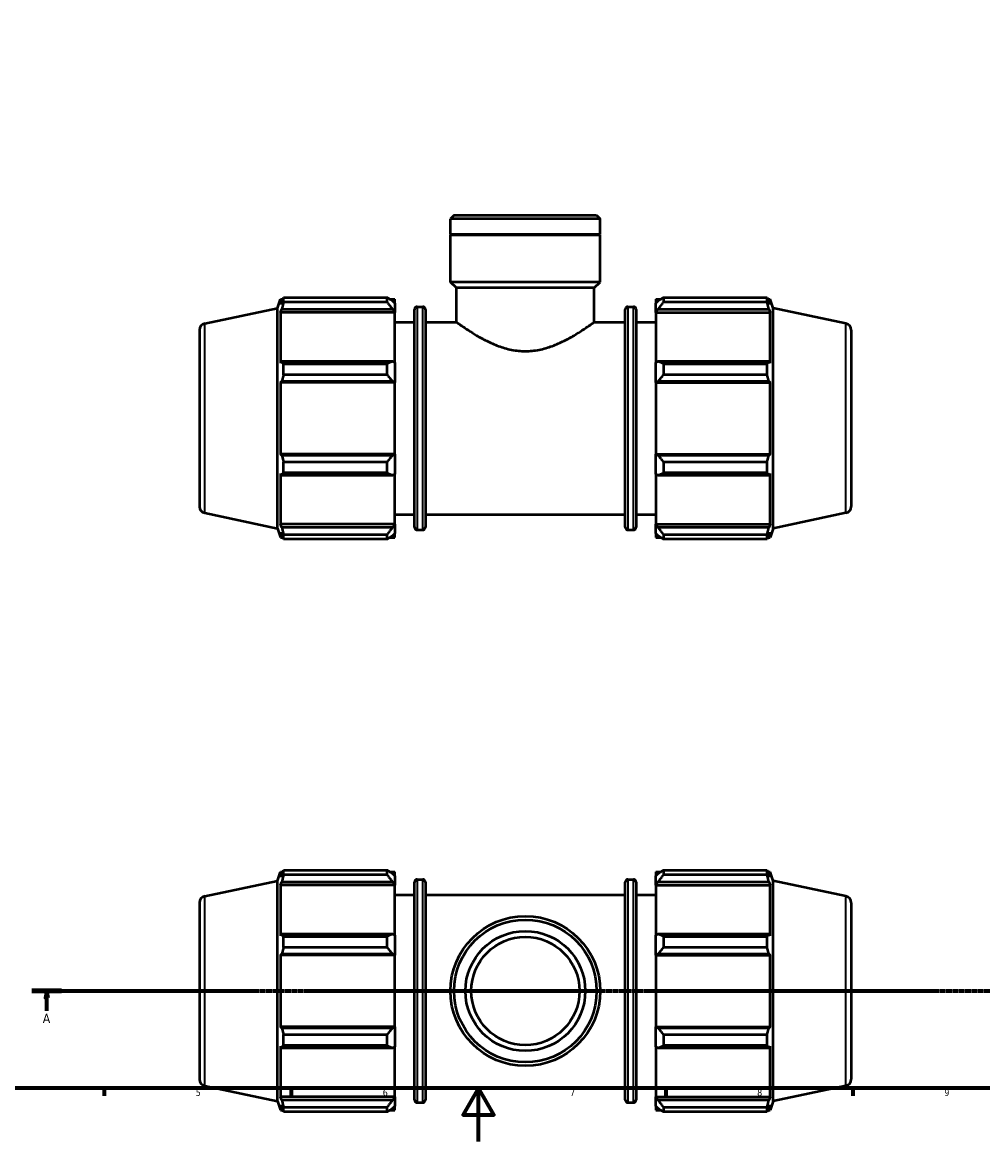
# Model space of a CAD drawing. Header units: millimetres. Extents: x 0 to 998, y 0 to 832.
# Tile 2 of 6: x 250 to 609, y 0 to 419. Entities that reach past the tile are written whole.
import ezdxf

# ---------------------------------------------------------------- set-up
doc = ezdxf.new("R2010")
doc.units = ezdxf.units.MM
doc.linetypes.add('CHAIN', pattern=[0.7087, 0.4724, -0.0591, 0.1181, -0.0591])
for name, color, linetype, lineweight in [('Border (ISO)', 7, 'Continuous', 70), ('Section Line (ISO)', 7, 'CHAIN', 70), ('Visible (ISO)', 7, 'Continuous', 50), ('Visible Narrow (ISO)', 7, 'Continuous', 35)]:
    doc.layers.add(name, color=color, linetype=linetype, lineweight=lineweight)
doc.styles.add('Label Text (ISO)', font='tahoma.ttf')
doc.styles.add('Note Text (ISO)', font='tahoma.ttf')

# ---------------------------------------------------------------- blocks, each defined once
blk = doc.blocks.new('Borders Default Border')
at = {"layer": 'Border (ISO)'}
for p, q in [((280.33, 20), (280.33, 17.1)), ((350.42, 20), (350.42, 17.1)), ((490.58, 20), (490.58, 17.1)), ((560.67, 20), (560.67, 17.1))]:
    blk.add_line(p, q, dxfattribs=at)
at = {"layer": 'Border (ISO)', "flags": 128}
for points in [[(20, 20), (20, 574), (821, 574), (821, 20), (20, 20)], [(420.5, 0), (420.5, 20), (414.73, 10), (426.27, 10), (420.5, 20)]]:
    blk.add_lwpolyline(points, dxfattribs=at)
at = {"layer": 'Border (ISO)', "color": 232, "true_color": 0xca0064, "char_height": 2.5, "attachment_point": 7, "style": 'Note Text (ISO)'}
for s, insert in [('5', (314.64, 17.05)), ('6', (384.66, 17.05)), ('7', (454.77, 17.1)), ('8', (524.81, 17.04)), ('9', (594.88, 17.05))]:
    blk.add_mtext(s, dxfattribs=dict(at, insert=insert))
blk = doc.blocks.new('2dTransSection0')
at = {"layer": 'Section Line (ISO)', "linetype": 'CHAIN'}
blk.add_line((253.3, 56.35), (682.55, 56.35), dxfattribs=at)
at = {"layer": 'Section Line (ISO)', "linetype": 'Continuous', "lineweight": 140}
for p, q in [((253.3, 56.35), (264.43, 56.35)), ((671.42, 56.35), (682.55, 56.35))]:
    blk.add_line(p, q, dxfattribs=at)
at = {"layer": 'Section Line (ISO)', "linetype": 'Continuous'}
for p, q in [((258.86, 56.35), (258.36, 53.85)), ((258.86, 53.85), (258.86, 56.35)), ((259.36, 53.85), (258.86, 56.35)), ((676.98, 56.35), (676.48, 53.85)), ((676.98, 53.85), (676.98, 56.35)), ((677.48, 53.85), (676.98, 56.35)), ((258.36, 53.85), (259.36, 53.85)), ((258.86, 48.87), (258.86, 53.85)), ((676.48, 53.85), (677.48, 53.85)), ((676.98, 48.87), (676.98, 53.85))]:
    blk.add_line(p, q, dxfattribs=at)
at = {"layer": 'Section Line (ISO)', "linetype": 'Continuous', "flags": 128}
for points in [[(259.36, 53.85), (258.86, 56.35), (258.36, 53.85), (259.36, 53.85)], [(677.48, 53.85), (676.98, 56.35), (676.48, 53.85), (677.48, 53.85)]]:
    blk.add_lwpolyline(points, dxfattribs=at)
at = {"layer": 'Section Line (ISO)'}
for points in [[(259.36, 53.85), (258.86, 56.35), (258.36, 53.85), (259.36, 53.85)], [(677.48, 53.85), (676.98, 56.35), (676.48, 53.85), (677.48, 53.85)]]:
    blk.add_solid(points, dxfattribs=at)
at = {"layer": 'Section Line (ISO)', "char_height": 3.5, "attachment_point": 7, "style": 'Label Text (ISO)'}
for insert in [(257.38, 44.35), (675.49, 44.35)]:
    blk.add_mtext('A', dxfattribs=dict(at, insert=insert))

msp = doc.modelspace()

# ---------------------------------------------------------------- linework, layer by layer
at = {"layer": 'Visible (ISO)'}
for p, q in [((411.348, 346.599), (410.003, 345.254)), ((410.003, 339.399), (410.003, 345.254)), ((466.059, 345.254), (410.003, 345.254)), ((411.348, 346.599), (464.714, 346.599)), ((464.714, 346.599), (466.059, 345.254)), ((466.059, 339.399), (466.059, 345.254)), ((466.059, 339.399), (410.003, 339.399)), ((410.303, 339.099), (410.003, 339.399)), ((465.759, 339.099), (466.059, 339.399)), ((466.059, 339.099), (410.003, 339.099)), ((410.003, 321.599), (410.003, 339.099)), ((466.059, 321.599), (466.059, 339.099)), ((466.059, 321.599), (410.003, 321.599)), ((412.245, 319.357), (410.003, 321.599)), ((463.817, 319.357), (412.245, 319.357)), ((412.245, 306.599), (412.245, 319.357)), ((463.817, 319.357), (466.059, 321.599)), ((463.817, 306.599), (463.817, 319.357)), ((345.311, 311.823), (346.421, 315.239)), ((346.421, 315.239), (346.421, 313.173)), ((346.421, 315.239), (347.241, 315.239)), ((346.889, 314.547), (346.421, 313.173)), ((347.513, 315.764), (386.351, 315.764)), ((347.513, 314.028), (347.513, 315.764)), ((386.351, 314.028), (386.351, 315.764)), ((387.188, 315.239), (389.231, 315.239)), ((389.231, 313.631), (388.271, 314.547)), ((389.231, 313.631), (389.231, 315.239)), ((486.831, 315.239), (486.831, 313.631)), ((486.831, 315.239), (488.875, 315.239)), ((487.791, 314.547), (486.831, 313.631)), ((489.711, 315.764), (489.711, 314.028)), ((489.711, 315.764), (528.549, 315.764)), ((528.549, 314.028), (528.549, 315.764)), ((528.821, 315.239), (529.641, 315.239)), ((529.641, 313.173), (529.173, 314.547)), ((529.641, 313.173), (529.641, 315.239)), ((530.751, 311.823), (529.641, 315.239)), ((318.011, 306.02), (345.311, 311.823)), ((345.311, 229.376), (345.311, 311.823)), ((346.421, 310.195), (346.889, 311.473)), ((346.421, 310.195), (346.421, 291.212)), ((389.231, 310.195), (346.421, 310.195)), ((346.889, 311.473), (388.271, 311.473)), ((386.351, 314.028), (347.513, 314.028)), ((388.271, 311.473), (389.231, 310.621)), ((389.231, 313.631), (389.231, 310.621)), ((389.231, 310.621), (389.231, 310.195)), ((389.231, 291.433), (389.231, 310.195)), ((396.551, 229.839), (396.551, 311.359)), ((397.551, 312.359), (399.618, 312.359)), ((400.618, 311.359), (400.618, 229.839)), ((475.445, 229.839), (475.445, 311.359)), ((476.445, 312.359), (478.511, 312.359)), ((479.511, 311.359), (479.511, 229.839)), ((486.831, 310.621), (486.831, 313.631)), ((486.831, 310.621), (487.791, 311.473)), ((486.831, 310.195), (486.831, 310.621)), ((486.831, 310.195), (486.831, 291.433)), ((486.831, 310.195), (529.641, 310.195)), ((487.791, 311.473), (529.173, 311.473)), ((528.549, 314.028), (489.711, 314.028)), ((529.173, 311.473), (529.641, 310.195)), ((529.641, 291.212), (529.641, 310.195)), ((530.751, 229.376), (530.751, 311.823)), ((558.051, 306.02), (530.751, 311.823)), ((389.231, 306.599), (396.551, 306.599)), ((400.618, 306.599), (412.245, 306.599)), ((463.817, 306.599), (475.445, 306.599)), ((479.511, 306.599), (486.831, 306.599)), ((316.031, 303.575), (316.031, 237.624)), ((560.031, 303.575), (560.031, 237.624)), ((346.889, 291.877), (346.421, 291.212)), ((388.271, 291.877), (346.889, 291.877)), ((347.513, 286.852), (347.513, 291.043)), ((347.513, 291.043), (386.351, 291.043)), ((386.351, 286.852), (386.351, 291.043)), ((389.231, 291.433), (388.271, 291.877)), ((389.231, 291.433), (389.231, 284.167)), ((487.791, 291.877), (486.831, 291.433)), ((486.831, 284.167), (486.831, 291.433)), ((529.173, 291.877), (487.791, 291.877)), ((489.711, 291.043), (489.711, 286.852)), ((489.711, 291.043), (528.549, 291.043)), ((528.549, 286.852), (528.549, 291.043)), ((529.641, 291.212), (529.173, 291.877)), ((386.351, 286.852), (347.513, 286.852)), ((528.549, 286.852), (489.711, 286.852)), ((346.421, 284.023), (346.889, 284.456)), ((389.231, 284.023), (346.421, 284.023)), ((346.421, 284.023), (346.421, 257.176)), ((346.889, 284.456), (388.271, 284.456)), ((388.271, 284.456), (389.231, 284.167)), ((389.231, 284.167), (389.231, 284.023)), ((389.231, 257.176), (389.231, 284.023)), ((486.831, 284.167), (487.791, 284.456)), ((486.831, 284.023), (486.831, 284.167)), ((486.831, 284.023), (486.831, 257.176)), ((486.831, 284.023), (529.641, 284.023)), ((487.791, 284.456), (529.173, 284.456)), ((529.173, 284.456), (529.641, 284.023)), ((529.641, 257.176), (529.641, 284.023)), ((346.889, 256.743), (346.421, 257.176)), ((389.231, 257.176), (346.421, 257.176)), ((388.271, 256.743), (346.889, 256.743)), ((389.231, 257.031), (388.271, 256.743)), ((389.231, 257.176), (389.231, 257.031)), ((389.231, 257.031), (389.231, 249.765)), ((486.831, 257.031), (486.831, 257.176)), ((486.831, 257.176), (529.641, 257.176)), ((487.791, 256.743), (486.831, 257.031)), ((486.831, 249.765), (486.831, 257.031)), ((529.173, 256.743), (487.791, 256.743)), ((529.641, 257.176), (529.173, 256.743)), ((347.513, 250.156), (347.513, 254.346)), ((347.513, 254.346), (386.351, 254.346)), ((386.351, 250.156), (386.351, 254.346)), ((489.711, 254.346), (489.711, 250.156)), ((489.711, 254.346), (528.549, 254.346)), ((528.549, 250.156), (528.549, 254.346)), ((346.421, 249.987), (346.889, 249.322)), ((346.421, 249.987), (346.421, 231.003)), ((346.889, 249.322), (388.271, 249.322)), ((386.351, 250.156), (347.513, 250.156)), ((388.271, 249.322), (389.231, 249.765)), ((389.231, 231.003), (389.231, 249.765)), ((486.831, 249.765), (487.791, 249.322)), ((486.831, 249.765), (486.831, 231.003)), ((487.791, 249.322), (529.173, 249.322)), ((528.549, 250.156), (489.711, 250.156)), ((529.173, 249.322), (529.641, 249.987)), ((529.641, 231.003), (529.641, 249.987)), ((318.011, 235.178), (345.311, 229.376)), ((389.231, 234.599), (396.551, 234.599)), ((400.618, 234.599), (475.445, 234.599)), ((479.511, 234.599), (486.831, 234.599)), ((558.051, 235.178), (530.751, 229.376)), ((346.889, 229.726), (346.421, 231.003)), ((389.231, 231.003), (346.421, 231.003)), ((389.231, 230.577), (388.271, 229.726)), ((389.231, 231.003), (389.231, 230.577)), ((389.231, 230.577), (389.231, 227.568)), ((486.831, 230.577), (486.831, 231.003)), ((486.831, 231.003), (529.641, 231.003)), ((486.831, 227.568), (486.831, 230.577)), ((487.791, 229.726), (486.831, 230.577)), ((529.641, 231.003), (529.173, 229.726)), ((345.311, 229.376), (346.421, 225.959)), ((346.421, 228.025), (346.889, 226.652)), ((346.421, 228.025), (346.421, 225.959)), ((388.271, 229.726), (346.889, 229.726)), ((347.513, 225.435), (347.513, 227.17)), ((347.513, 227.17), (386.351, 227.17)), ((386.351, 225.435), (386.351, 227.17)), ((388.271, 226.652), (389.231, 227.568)), ((389.231, 225.959), (389.231, 227.568)), ((397.551, 228.839), (399.618, 228.839)), ((476.445, 228.839), (478.511, 228.839)), ((486.831, 227.568), (487.791, 226.652)), ((486.831, 227.568), (486.831, 225.959)), ((529.173, 229.726), (487.791, 229.726)), ((489.711, 227.17), (489.711, 225.435)), ((489.711, 227.17), (528.549, 227.17)), ((528.549, 225.435), (528.549, 227.17)), ((529.173, 226.652), (529.641, 228.025)), ((530.751, 229.376), (529.641, 225.959)), ((529.641, 225.959), (529.641, 228.025)), ((346.421, 225.959), (347.241, 225.959)), ((386.351, 225.435), (347.513, 225.435)), ((387.188, 225.959), (389.231, 225.959)), ((486.831, 225.959), (488.875, 225.959)), ((528.549, 225.435), (489.711, 225.435)), ((528.821, 225.959), (529.641, 225.959)), ((345.311, 97.573), (346.421, 100.99)), ((346.421, 100.99), (346.421, 98.924)), ((346.421, 100.99), (347.241, 100.99)), ((347.513, 99.778), (347.513, 101.514)), ((347.513, 101.514), (386.351, 101.514)), ((386.351, 99.778), (386.351, 101.514)), ((387.188, 100.99), (389.231, 100.99)), ((389.231, 99.381), (389.231, 100.99)), ((486.831, 100.99), (486.831, 99.381)), ((486.831, 100.99), (488.875, 100.99)), ((489.711, 101.514), (489.711, 99.778)), ((489.711, 101.514), (528.549, 101.514)), ((528.549, 99.778), (528.549, 101.514)), ((528.821, 100.99), (529.641, 100.99)), ((529.641, 98.924), (529.641, 100.99)), ((530.751, 97.573), (529.641, 100.99)), ((318.011, 91.771), (345.311, 97.573)), ((345.311, 15.126), (345.311, 97.573)), ((346.889, 100.297), (346.421, 98.924)), ((346.421, 95.946), (346.889, 97.223)), ((346.889, 97.223), (388.271, 97.223)), ((386.351, 99.778), (347.513, 99.778)), ((389.231, 99.381), (388.271, 100.297)), ((388.271, 97.223), (389.231, 96.372)), ((389.231, 99.381), (389.231, 96.372)), ((389.231, 96.372), (389.231, 95.946)), ((396.551, 15.59), (396.551, 97.11)), ((397.551, 98.11), (399.618, 98.11)), ((400.618, 97.11), (400.618, 15.59)), ((475.445, 15.59), (475.445, 97.11)), ((476.445, 98.11), (478.511, 98.11)), ((479.511, 97.11), (479.511, 15.59)), ((487.791, 100.297), (486.831, 99.381)), ((486.831, 96.372), (486.831, 99.381)), ((486.831, 96.372), (487.791, 97.223)), ((486.831, 95.946), (486.831, 96.372)), ((487.791, 97.223), (529.173, 97.223)), ((528.549, 99.778), (489.711, 99.778)), ((529.641, 98.924), (529.173, 100.297)), ((529.173, 97.223), (529.641, 95.946)), ((530.751, 15.126), (530.751, 97.573)), ((558.051, 91.771), (530.751, 97.573)), ((389.231, 95.946), (346.421, 95.946)), ((346.421, 95.946), (346.421, 76.962)), ((389.231, 77.184), (389.231, 95.946)), ((389.231, 92.35), (396.551, 92.35)), ((400.618, 92.35), (475.445, 92.35)), ((479.511, 92.35), (486.831, 92.35)), ((486.831, 95.946), (486.831, 77.184)), ((486.831, 95.946), (529.641, 95.946)), ((529.641, 76.962), (529.641, 95.946)), ((316.031, 89.325), (316.031, 23.374)), ((560.031, 89.325), (560.031, 23.374)), ((346.889, 77.627), (346.421, 76.962)), ((388.271, 77.627), (346.889, 77.627)), ((347.513, 72.603), (347.513, 76.793)), ((347.513, 76.793), (386.351, 76.793)), ((386.351, 72.603), (386.351, 76.793)), ((389.231, 77.184), (388.271, 77.627)), ((389.231, 77.184), (389.231, 69.917)), ((487.791, 77.627), (486.831, 77.184)), ((486.831, 69.917), (486.831, 77.184)), ((529.173, 77.627), (487.791, 77.627)), ((489.711, 76.793), (489.711, 72.603)), ((489.711, 76.793), (528.549, 76.793)), ((528.549, 72.603), (528.549, 76.793)), ((529.641, 76.962), (529.173, 77.627)), ((386.351, 72.603), (347.513, 72.603)), ((528.549, 72.603), (489.711, 72.603)), ((346.421, 69.773), (346.889, 70.206)), ((389.231, 69.773), (346.421, 69.773)), ((346.421, 69.773), (346.421, 42.926)), ((346.889, 70.206), (388.271, 70.206)), ((388.271, 70.206), (389.231, 69.917)), ((389.231, 69.917), (389.231, 69.773)), ((389.231, 42.926), (389.231, 69.773)), ((486.831, 69.917), (487.791, 70.206)), ((486.831, 69.773), (486.831, 69.917)), ((486.831, 69.773), (486.831, 42.926)), ((486.831, 69.773), (529.641, 69.773)), ((487.791, 70.206), (529.173, 70.206)), ((529.173, 70.206), (529.641, 69.773)), ((529.641, 42.926), (529.641, 69.773)), ((346.889, 42.493), (346.421, 42.926)), ((389.231, 42.926), (346.421, 42.926)), ((388.271, 42.493), (346.889, 42.493)), ((389.231, 42.782), (388.271, 42.493)), ((389.231, 42.926), (389.231, 42.782)), ((389.231, 42.782), (389.231, 35.516)), ((486.831, 42.782), (486.831, 42.926)), ((486.831, 42.926), (529.641, 42.926)), ((486.831, 35.516), (486.831, 42.782)), ((487.791, 42.493), (486.831, 42.782)), ((529.173, 42.493), (487.791, 42.493)), ((529.641, 42.926), (529.173, 42.493)), ((347.513, 40.097), (386.351, 40.097)), ((347.513, 35.906), (347.513, 40.097)), ((386.351, 35.906), (386.351, 40.097)), ((489.711, 40.097), (489.711, 35.906)), ((489.711, 40.097), (528.549, 40.097)), ((528.549, 35.906), (528.549, 40.097)), ((346.421, 35.737), (346.421, 16.753)), ((346.421, 35.737), (346.889, 35.072)), ((346.889, 35.072), (388.271, 35.072)), ((386.351, 35.906), (347.513, 35.906)), ((388.271, 35.072), (389.231, 35.516)), ((389.231, 16.753), (389.231, 35.516)), ((486.831, 35.516), (486.831, 16.753)), ((486.831, 35.516), (487.791, 35.072)), ((487.791, 35.072), (529.173, 35.072)), ((528.549, 35.906), (489.711, 35.906)), ((529.173, 35.072), (529.641, 35.737)), ((529.641, 16.753), (529.641, 35.737)), ((318.011, 20.929), (345.311, 15.126)), ((346.889, 15.476), (346.421, 16.753)), ((389.231, 16.753), (346.421, 16.753)), ((389.231, 20.35), (396.551, 20.35)), ((389.231, 16.753), (389.231, 16.328)), ((400.618, 20.35), (475.445, 20.35)), ((479.511, 20.35), (486.831, 20.35)), ((486.831, 16.328), (486.831, 16.753)), ((486.831, 16.753), (529.641, 16.753)), ((529.641, 16.753), (529.173, 15.476)), ((558.051, 20.929), (530.751, 15.126)), ((345.311, 15.126), (346.421, 11.71)), ((346.421, 13.776), (346.889, 12.402)), ((346.421, 13.776), (346.421, 11.71)), ((388.271, 15.476), (346.889, 15.476)), ((347.513, 11.185), (347.513, 12.921)), ((347.513, 12.921), (386.351, 12.921)), ((386.351, 11.185), (386.351, 12.921)), ((389.231, 16.328), (388.271, 15.476)), ((388.271, 12.402), (389.231, 13.318)), ((389.231, 16.328), (389.231, 13.318)), ((389.231, 11.71), (389.231, 13.318)), ((397.551, 14.59), (399.618, 14.59)), ((476.445, 14.59), (478.511, 14.59)), ((486.831, 13.318), (486.831, 16.328)), ((487.791, 15.476), (486.831, 16.328)), ((486.831, 13.318), (486.831, 11.71)), ((486.831, 13.318), (487.791, 12.402)), ((529.173, 15.476), (487.791, 15.476)), ((489.711, 12.921), (489.711, 11.185)), ((489.711, 12.921), (528.549, 12.921)), ((528.549, 11.185), (528.549, 12.921)), ((529.173, 12.402), (529.641, 13.776)), ((530.751, 15.126), (529.641, 11.71)), ((529.641, 11.71), (529.641, 13.776)), ((346.421, 11.71), (347.241, 11.71)), ((386.351, 11.185), (347.513, 11.185)), ((387.188, 11.71), (389.231, 11.71)), ((486.831, 11.71), (488.875, 11.71)), ((528.549, 11.185), (489.711, 11.185)), ((528.821, 11.71), (529.641, 11.71))]:
    msp.add_line(p, q, dxfattribs=at)
for radius in [28.028, 26.683, 22.422, 20.25]:
    msp.add_circle((438.031, 56.35), radius, dxfattribs=at)
for centre, radius, start, end in [((397.551, 311.359), 1, 90, 180), ((399.618, 311.359), 1, 0, 90), ((476.445, 311.359), 1, 90, 180), ((478.511, 311.359), 1, 0, 90), ((318.531, 303.575), 2.5, 102, 180), ((557.531, 303.575), 2.5, 0, 78), ((318.531, 237.624), 2.5, 180, 258), ((557.531, 237.624), 2.5, 282, 0), ((397.551, 229.839), 1, 180, 270), ((399.618, 229.839), 1, 270, 0), ((476.445, 229.839), 1, 180, 270), ((478.511, 229.839), 1, 270, 0), ((397.551, 97.11), 1, 90, 180), ((399.618, 97.11), 1, 0, 90), ((476.445, 97.11), 1, 90, 180), ((478.511, 97.11), 1, 0, 90), ((318.531, 89.325), 2.5, 102, 180), ((557.531, 89.325), 2.5, 0, 78), ((318.531, 23.374), 2.5, 180, 258), ((557.531, 23.374), 2.5, 282, 0), ((397.551, 15.59), 1, 180, 270), ((399.618, 15.59), 1, 270, 0), ((476.445, 15.59), 1, 180, 270), ((478.511, 15.59), 1, 270, 0)]:
    msp.add_arc(centre, radius, start, end, dxfattribs=at)
for points, weights in [([(346.889, 314.547), (347.189, 315.143), (347.513, 315.764)], [1.00243851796, 1.00162742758, 1]), ([(388.271, 314.547), (387.35, 315.143), (386.351, 315.764)], [1.0057707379, 1.0110231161, 1.01547328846]), ([(489.711, 315.764), (488.713, 315.143), (487.791, 314.547)], [1.01547328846, 1.0110231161, 1.0057707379]), ([(528.549, 315.764), (528.874, 315.143), (529.173, 314.547)], [1, 1.00162742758, 1.00243851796]), ([(347.513, 314.028), (347.189, 312.724), (346.889, 311.473)], [1, 1.00162742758, 1.00243851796]), ([(386.351, 314.028), (387.35, 312.724), (388.271, 311.473)], [1.01547328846, 1.0110231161, 1.0057707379]), ([(487.791, 311.473), (488.713, 312.724), (489.711, 314.028)], [1.0057707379, 1.0110231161, 1.01547328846]), ([(529.173, 311.473), (528.874, 312.724), (528.549, 314.028)], [1.00243851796, 1.00162742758, 1]), ([(346.889, 291.877), (347.189, 291.468), (347.513, 291.043)], [1.00243851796, 1.00162742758, 1]), ([(388.271, 291.877), (387.35, 291.468), (386.351, 291.043)], [1.0057707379, 1.0110231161, 1.01547328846]), ([(489.711, 291.043), (488.713, 291.468), (487.791, 291.877)], [1.01547328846, 1.0110231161, 1.0057707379]), ([(528.549, 291.043), (528.874, 291.468), (529.173, 291.877)], [1, 1.00162742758, 1.00243851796]), ([(347.513, 286.852), (347.189, 285.63), (346.889, 284.456)], [1, 1.00162742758, 1.00243851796]), ([(386.351, 286.852), (387.35, 285.63), (388.271, 284.456)], [1.01547328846, 1.0110231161, 1.0057707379]), ([(487.791, 284.456), (488.713, 285.63), (489.711, 286.852)], [1.0057707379, 1.0110231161, 1.01547328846]), ([(529.173, 284.456), (528.874, 285.63), (528.549, 286.852)], [1.00243851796, 1.00162742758, 1]), ([(346.889, 256.743), (347.189, 255.569), (347.513, 254.346)], [1.00243851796, 1.00162742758, 1]), ([(388.271, 256.743), (387.35, 255.569), (386.351, 254.346)], [1.0057707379, 1.0110231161, 1.01547328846]), ([(489.711, 254.346), (488.713, 255.569), (487.791, 256.743)], [1.01547328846, 1.0110231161, 1.0057707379]), ([(528.549, 254.346), (528.874, 255.569), (529.173, 256.743)], [1, 1.00162742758, 1.00243851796]), ([(347.513, 250.156), (347.189, 249.73), (346.889, 249.322)], [1, 1.00162742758, 1.00243851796]), ([(386.351, 250.156), (387.35, 249.73), (388.271, 249.322)], [1.01547328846, 1.0110231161, 1.0057707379]), ([(487.791, 249.322), (488.713, 249.73), (489.711, 250.156)], [1.0057707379, 1.0110231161, 1.01547328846]), ([(529.173, 249.322), (528.874, 249.73), (528.549, 250.156)], [1.00243851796, 1.00162742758, 1]), ([(346.889, 229.726), (347.189, 228.474), (347.513, 227.17)], [1.00243851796, 1.00162742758, 1]), ([(347.513, 225.435), (347.189, 226.056), (346.889, 226.652)], [1, 1.00162742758, 1.00243851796]), ([(388.271, 229.726), (387.35, 228.474), (386.351, 227.17)], [1.0057707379, 1.0110231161, 1.01547328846]), ([(386.351, 225.435), (387.35, 226.056), (388.271, 226.652)], [1.01547328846, 1.0110231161, 1.0057707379]), ([(489.711, 227.17), (488.713, 228.474), (487.791, 229.726)], [1.01547328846, 1.0110231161, 1.0057707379]), ([(487.791, 226.652), (488.713, 226.056), (489.711, 225.435)], [1.0057707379, 1.0110231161, 1.01547328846]), ([(528.549, 227.17), (528.874, 228.474), (529.173, 229.726)], [1, 1.00162742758, 1.00243851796]), ([(529.173, 226.652), (528.874, 226.056), (528.549, 225.435)], [1.00243851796, 1.00162742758, 1]), ([(346.889, 100.297), (347.189, 100.893), (347.513, 101.514)], [1.00243851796, 1.00162742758, 1]), ([(388.271, 100.297), (387.35, 100.893), (386.351, 101.514)], [1.0057707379, 1.0110231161, 1.01547328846]), ([(489.711, 101.514), (488.713, 100.893), (487.791, 100.297)], [1.01547328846, 1.0110231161, 1.0057707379]), ([(528.549, 101.514), (528.874, 100.893), (529.173, 100.297)], [1, 1.00162742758, 1.00243851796]), ([(347.513, 99.778), (347.189, 98.475), (346.889, 97.223)], [1, 1.00162742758, 1.00243851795]), ([(386.351, 99.778), (387.35, 98.475), (388.271, 97.223)], [1.01547328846, 1.0110231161, 1.0057707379]), ([(487.791, 97.223), (488.713, 98.475), (489.711, 99.778)], [1.0057707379, 1.0110231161, 1.01547328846]), ([(529.173, 97.223), (528.874, 98.475), (528.549, 99.778)], [1.00243851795, 1.00162742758, 1]), ([(346.889, 77.627), (347.189, 77.219), (347.513, 76.793)], [1.00243851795, 1.00162742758, 1]), ([(388.271, 77.627), (387.35, 77.219), (386.351, 76.793)], [1.0057707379, 1.0110231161, 1.01547328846]), ([(489.711, 76.793), (488.713, 77.219), (487.791, 77.627)], [1.01547328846, 1.0110231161, 1.0057707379]), ([(528.549, 76.793), (528.874, 77.219), (529.173, 77.627)], [1, 1.00162742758, 1.00243851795]), ([(347.513, 72.603), (347.189, 71.38), (346.889, 70.206)], [1, 1.00162742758, 1.00243851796]), ([(386.351, 72.603), (387.35, 71.38), (388.271, 70.206)], [1.01547328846, 1.0110231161, 1.0057707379]), ([(487.791, 70.206), (488.713, 71.38), (489.711, 72.603)], [1.0057707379, 1.0110231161, 1.01547328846]), ([(529.173, 70.206), (528.874, 71.38), (528.549, 72.603)], [1.00243851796, 1.00162742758, 1]), ([(346.889, 42.493), (347.189, 41.319), (347.513, 40.097)], [1.00243851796, 1.00162742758, 1]), ([(388.271, 42.493), (387.35, 41.319), (386.351, 40.097)], [1.0057707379, 1.0110231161, 1.01547328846]), ([(489.711, 40.097), (488.713, 41.319), (487.791, 42.493)], [1.01547328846, 1.0110231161, 1.0057707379]), ([(528.549, 40.097), (528.874, 41.319), (529.173, 42.493)], [1, 1.00162742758, 1.00243851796]), ([(347.513, 35.906), (347.189, 35.481), (346.889, 35.072)], [1, 1.00162742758, 1.00243851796]), ([(386.351, 35.906), (387.35, 35.481), (388.271, 35.072)], [1.01547328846, 1.0110231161, 1.0057707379]), ([(487.791, 35.072), (488.713, 35.481), (489.711, 35.906)], [1.0057707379, 1.0110231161, 1.01547328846]), ([(529.173, 35.072), (528.874, 35.481), (528.549, 35.906)], [1.00243851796, 1.00162742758, 1]), ([(346.889, 15.476), (347.189, 14.225), (347.513, 12.921)], [1.00243851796, 1.00162742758, 1]), ([(388.271, 15.476), (387.35, 14.225), (386.351, 12.921)], [1.0057707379, 1.0110231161, 1.01547328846]), ([(489.711, 12.921), (488.713, 14.225), (487.791, 15.476)], [1.01547328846, 1.0110231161, 1.0057707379]), ([(528.549, 12.921), (528.874, 14.225), (529.173, 15.476)], [1, 1.00162742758, 1.00243851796]), ([(347.513, 11.185), (347.189, 11.806), (346.889, 12.402)], [1, 1.00162742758, 1.00243851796]), ([(386.351, 11.185), (387.35, 11.806), (388.271, 12.402)], [1.01547328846, 1.0110231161, 1.0057707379]), ([(487.791, 12.402), (488.713, 11.806), (489.711, 11.185)], [1.0057707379, 1.0110231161, 1.01547328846]), ([(529.173, 12.402), (528.874, 11.806), (528.549, 11.185)], [1.00243851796, 1.00162742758, 1])]:
    msp.add_rational_spline(points, weights, degree=2, dxfattribs=at)
for points, knots in [([(412.245, 306.599), (412.245, 306.599), (412.414, 306.478), (413.099, 305.992), (413.616, 305.627), (414.955, 304.707), (415.778, 304.152), (417.648, 302.942), (418.696, 302.287), (420.918, 300.982), (422.178, 300.281), (424.927, 298.908), (426.415, 298.238), (429.551, 297.073), (431.203, 296.579), (434.585, 295.902), (436.316, 295.721), (438.031, 295.721)], [12.2484133, 12.2484133, 12.2484133, 12.2484133, 12.7545978, 12.7545978, 13.2607822, 13.2607822, 13.7669667, 13.7669667, 14.2731511, 14.2731511, 14.7876678, 14.7876678, 15.3021844, 15.3021844, 15.8167011, 15.8167011, 16.3312178, 16.3312178, 16.3312178, 16.3312178]), ([(438.031, 295.721), (439.746, 295.721), (441.477, 295.902), (444.859, 296.579), (446.511, 297.073), (449.647, 298.238), (451.135, 298.908), (453.884, 300.281), (455.145, 300.982), (457.366, 302.287), (458.414, 302.942), (460.285, 304.152), (461.108, 304.707), (462.446, 305.627), (462.963, 305.992), (463.649, 306.478), (463.817, 306.599), (463.817, 306.599)], [0, 0, 0, 0, 0.5145167, 0.5145167, 1.0290334, 1.0290334, 1.54355, 1.54355, 2.0580667, 2.0580667, 2.5642511, 2.5642511, 3.0704356, 3.0704356, 3.57662, 3.57662, 4.0828044, 4.0828044, 4.0828044, 4.0828044])]:
    msp.add_open_spline(points, degree=3, knots=knots, dxfattribs=at)
at = {"layer": 'Visible Narrow (ISO)'}
for p, q in [((397.551, 311.845), (397.551, 229.353)), ((399.618, 229.353), (399.618, 311.845)), ((476.445, 311.845), (476.445, 229.353)), ((478.511, 229.353), (478.511, 311.845)), ((318.011, 235.614), (318.011, 305.584)), ((558.051, 235.614), (558.051, 305.584)), ((397.551, 97.595), (397.551, 15.104)), ((399.618, 15.104), (399.618, 97.595)), ((476.445, 97.595), (476.445, 15.104)), ((478.511, 15.104), (478.511, 97.595)), ((318.011, 21.365), (318.011, 91.334)), ((558.051, 21.365), (558.051, 91.334))]:
    msp.add_line(p, q, dxfattribs=at)

# ---------------------------------------------------------------- block references
msp.add_blockref('Borders Default Border', (0, 0))
at = {"layer": 'Section Line (ISO)'}
msp.add_blockref('2dTransSection0', (0, 0), dxfattribs=at)

doc.saveas('drawing.dxf')
